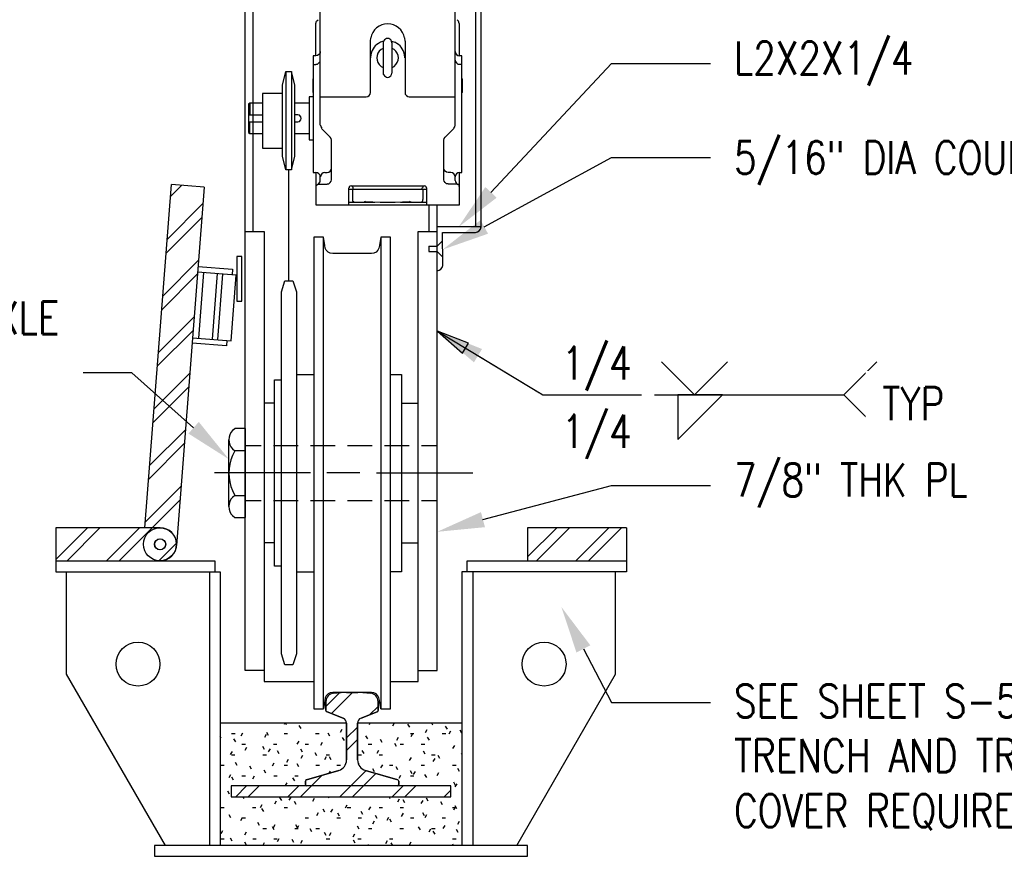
# Model space of a CAD drawing. Header units: inches. Extents: x -165 to 872, y 12 to 168.
# Tile 2 of 17: x -15 to 30, y 91 to 129. Entities that reach past the tile are written whole.
import ezdxf
from ezdxf import colors
from ezdxf.entities.mleader import LeaderData, LeaderLine
from ezdxf.math import Vec2, Vec3

# ---------------------------------------------------------------- set-up
doc = ezdxf.new("R2010")
doc.units = ezdxf.units.IN
doc.header["$MEASUREMENT"] = 0
for name, color, linetype in [('A-ANNO-NOTE', 2, 'Continuous'), ('A-DETL-MEDM', 3, 'Continuous'), ('A-DETL-THIN', 1, 'Continuous'), ('A-WALL-PATT', 8, 'Continuous'), ('M-DETL-PATT', 1, 'Continuous'), ('S-ANNO-NOTE', 2, 'Continuous')]:
    doc.layers.add(name, color=color, linetype=linetype)
doc.styles.add('Annotative', font='romans.shx', dxfattribs={"width": 0.8, "height": 0.125})
pattern_1 = [(45, (-85.1276, -2.9779), (-1.18794, 1.18794), []), (45, (-85.1276, -1.1779), (-1.18794, 1.18794), [])]

# ---------------------------------------------------------------- blocks, each defined once
blk = doc.blocks.new('HDR-Si_Weld-Symbol - Both-1969930-DETAIL - DOOR WHEEL')
at = {"layer": 'A-ANNO-NOTE'}
for p, q in [((-0.0312, 0.125), (0.0938, 0)), ((0.0938, 0), (0.2188, 0.125)), ((0.6609, 0), (0.7859, 0.125)), ((-0.4375, 0), (0.6609, 0)), ((-0.375, 0), (-0.3125, 0)), ((0.0313, -0.1691), (0.2004, 0)), ((0.0313, 0), (0.0313, -0.1691)), ((0.2004, 0), (0.0313, 0)), ((0.6609, 0), (0.7859, -0.125))]:
    blk.add_line(p, q, dxfattribs=at)

msp = doc.modelspace()

# ---------------------------------------------------------------- hatches: boundary and pattern name
at = {"layer": 'A-ANNO-NOTE', "lineweight": -3}
msp.add_hatch(color=8, dxfattribs=at).paths.add_polyline_path([(4.3977, 115.2017), (5.5445, 114.1993), (5.8182, 114.652)])
at = {"layer": 'A-WALL-PATT', "lineweight": -3}
h = msp.add_hatch(dxfattribs=at)
h.set_pattern_fill('FP_1', color=8, style=0, pattern_type=2)
h.set_pattern_definition([(0, (-85.1276, -2.9779), (1.92, 0.48), [0.1584, -1.282, 0.1584, -1.282, -7.68]), (0, (-85.1276, -2.9779), (1.92, 0.48), [-2.88, 0.1584, -2.722, 0.1584, -1.282, -3.36]), (0, (-85.1276, -2.9779), (1.92, 0.48), [-7.2, 0.1584, -0.8016, 0.1584, -2.242]), (120, (-84.4076, -2.7379), (-1.3756922, 1.4227688), [0.1584, -1.282, 0.1584, -1.282, -7.68]), (120, (-84.4076, -2.7379), (-1.3756922, 1.4227688), [-2.88, 0.1584, -2.722, 0.1584, -1.282, -3.36]), (120, (-84.4076, -2.7379), (-1.3756922, 1.4227688), [-7.2, 0.1584, -0.8016, 0.1584, -2.242]), (240, (-84.1676, -1.7779), (-0.5443078, -1.9027688), [0.1584, -1.282, 0.1584, -1.282, -7.68]), (240, (-84.1676, -1.7779), (-0.5443078, -1.9027688), [-2.88, 0.1584, -2.722, 0.1584, -1.282, -3.36]), (240, (-84.1676, -1.7779), (-0.5443078, -1.9027688), [-7.2, 0.1584, -0.8016, 0.1584, -2.242])])
h.paths.add_polyline_path([(1.4461, 91.772), (5.5086, 91.772), (5.5086, 97.3353), (0.7586, 97.3353), (0.7586, 95.6648), (0.775, 95.5377), (0.8232, 95.419), (0.8999, 95.3164), (1.0002, 95.2367), (1.1175, 95.1851), (2.6034, 94.7459), (2.6255, 94.7232), (2.6336, 94.6924), (2.6315, 94.5355), (2.6153, 94.5075), (2.5873, 94.4913), (2.5887, 94.4892), (5.0086, 94.4892), (5.0086, 93.9892), (-4.9914, 93.9892), (-4.9914, 94.4892), (-1.5715, 94.4919), (-1.5981, 94.5075), (-1.6143, 94.5355), (-1.6164, 94.5517), (-1.6143, 94.7083), (-1.5987, 94.736), (-1.5715, 94.7524), (-0.1003, 95.1851), (0.017, 95.2367), (0.1173, 95.3164), (0.194, 95.419), (0.2422, 95.5377), (0.2586, 95.6648), (0.2586, 97.3353), (-5.4914, 97.3353), (-5.4914, 91.772), (-3.0227, 91.772)])
at = {"layer": 'M-DETL-PATT', "lineweight": -3}
h = msp.add_hatch(dxfattribs=at)
h.set_pattern_fill('FP_2', color=8, style=0, pattern_type=2)
h.set_pattern_definition(pattern_1)
h.paths.add_polyline_path([(-7.486, 105.5294), (-6.2228, 121.7656), (-7.7182, 121.8819), (-8.9353, 106.2392), (-8.2307, 106.2392), (-8.0366, 106.2136), (-7.8557, 106.1387), (-7.7004, 106.0195), (-7.5812, 105.8642), (-7.5063, 105.6833), (-7.4891, 105.553)])
h = msp.add_hatch(dxfattribs=at)
h.set_pattern_fill('FP_2', color=8, style=0, pattern_type=2)
h.set_pattern_definition(pattern_1)
h.paths.add_polyline_path([(-12.9914, 104.7392), (-8.2307, 104.7392), (-8.0366, 104.7648), (-7.8557, 104.8397), (-7.7004, 104.9589), (-7.5812, 105.1142), (-7.5063, 105.2951), (-7.4807, 105.4892), (-7.5063, 105.6833), (-7.5812, 105.8642), (-7.7004, 106.0195), (-7.8557, 106.1387), (-8.0366, 106.2136), (-8.2307, 106.2392), (-12.9914, 106.2392), (-12.9914, 105.553)])
h.paths.add_polyline_path([(-8.2307, 105.2392), (-8.2954, 105.2477), (-8.3557, 105.2727), (-8.4075, 105.3124), (-8.4472, 105.3642), (-8.4722, 105.4245), (-8.4807, 105.4892), (-8.4722, 105.5539), (-8.4472, 105.6142), (-8.4075, 105.666), (-8.3557, 105.7057), (-8.2954, 105.7307), (-8.2307, 105.7392), (-8.166, 105.7307), (-8.1057, 105.7057), (-8.0539, 105.666), (-8.0142, 105.6142), (-7.9891, 105.553), (-7.9807, 105.4892), (-7.9892, 105.4245), (-8.0142, 105.3642), (-8.0539, 105.3124), (-8.1057, 105.2727), (-8.166, 105.2477)])
h = msp.add_hatch(dxfattribs=at)
h.set_pattern_fill('FP_2', color=8, style=0, pattern_type=2)
h.set_pattern_definition(pattern_1)
h.paths.add_polyline_path([(13.0086, 104.7392), (13.0086, 106.2392), (8.5086, 106.2392), (8.5086, 104.7392)])
h = msp.add_hatch(dxfattribs=at)
h.set_pattern_fill('FP_2', color=8, style=0, pattern_type=2)
h.set_pattern_definition(pattern_1)
h.paths.add_polyline_path([(-1.5539, 94.4892), (2.5873, 94.4913), (2.6024, 94.4976), (2.6252, 94.5204), (2.6336, 94.5517), (2.6336, 94.6924), (2.6255, 94.7232), (2.6034, 94.7459), (2.5887, 94.7524), (1.1175, 95.1851), (1.0002, 95.2367), (0.8999, 95.3164), (0.8232, 95.419), (0.775, 95.5377), (0.7586, 95.6648), (0.7586, 97.3353), (0.7657, 97.3946), (0.7867, 97.4505), (0.8204, 97.4998), (0.8648, 97.5398), (0.9174, 97.5681), (1.672, 97.8656), (1.6898, 97.8875), (1.6961, 97.9149), (1.6961, 98.3294), (1.6845, 98.4218), (1.6506, 98.5086), (1.5962, 98.5842), (1.525, 98.6442), (1.4411, 98.6847), (1.3499, 98.7033), (0.8835, 98.737), (0.7684, 98.7392), (0.1337, 98.737), (0.0187, 98.7304), (-0.3327, 98.7033), (-0.4239, 98.6847), (-0.5078, 98.6442), (-0.579, 98.5842), (-0.6334, 98.5086), (-0.6673, 98.4218), (-0.6789, 98.3054), (-0.6789, 97.9149), (-0.6649, 97.8755), (-0.6548, 97.8656), (-0.6293, 97.8537), (0.0998, 97.5681), (0.1524, 97.5398), (0.1968, 97.4998), (0.2305, 97.4505), (0.2515, 97.3946), (0.2586, 97.3353), (0.2586, 95.6648), (0.2422, 95.5377), (0.194, 95.419), (0.1173, 95.3164), (0.017, 95.2367), (-0.1003, 95.1851), (-1.5862, 94.7459), (-1.6083, 94.7232), (-1.6164, 94.6816), (-1.6143, 94.5355), (-1.608, 94.5204), (-1.5851, 94.4976), (-1.5701, 94.4913)])
h = msp.add_hatch(dxfattribs=at)
h.set_pattern_fill('FP_2', color=8, style=0, pattern_type=2)
h.set_pattern_definition(pattern_1)
h.paths.add_polyline_path([(-1.5539, 93.9892), (5.0086, 93.9892), (5.0086, 94.4892), (-4.9914, 94.4892), (-4.9914, 93.9892), (-1.6164, 93.9892)])

# ---------------------------------------------------------------- linework, layer by layer
at = {"layer": 'A-ANNO-NOTE', "lineweight": -3}
for p, q in [((4.3977, 115.2017), (5.5445, 114.1993)), ((5.8182, 114.652), (4.3977, 115.2017)), ((4.3977, 115.2017), (9.1995, 112.2987)), ((5.5445, 114.1993), (5.8182, 114.652)), ((9.1995, 112.2987), (10.4809, 112.2987))]:
    msp.add_line(p, q, dxfattribs=at)
at = {"layer": 'A-DETL-MEDM', "lineweight": -3}
for p, q in [((-0.3327, 98.7033), (0.0187, 98.7304)), ((0.2488, 98.7392), (0.7684, 98.7392)), ((0.9985, 98.7304), (1.3499, 98.7033)), ((-0.6789, 97.9149), (-0.6789, 98.3294)), ((1.6961, 98.3294), (1.6961, 97.9149)), ((0.0998, 97.5681), (-0.6293, 97.8537)), ((1.6465, 97.8537), (0.9174, 97.5681)), ((0.2586, 97.3353), (-5.4914, 97.3353)), ((0.2586, 95.6648), (0.2586, 97.3353)), ((5.5086, 97.3353), (0.7586, 97.3353)), ((0.7586, 97.3353), (0.7586, 95.6648)), ((-1.5715, 94.7524), (-0.1003, 95.1851)), ((1.1175, 95.1851), (2.5887, 94.7524)), ((-1.6164, 94.5517), (-1.6164, 94.6924)), ((2.6336, 94.6924), (2.6336, 94.5517)), ((5.0086, 94.4892), (-4.9914, 94.4892)), ((-4.9914, 94.4892), (-4.9914, 93.9892)), ((5.0086, 93.9892), (5.0086, 94.4892)), ((-4.9914, 93.9892), (5.0086, 93.9892))]:
    msp.add_line(p, q, dxfattribs=at)
for centre, radius, start, end in [((-0.3039, 98.3294), 0.375, 94.39871, 180), ((0.2488, 95.7392), 3, 90, 94.39871), ((0.7684, 95.7392), 3, 85.60129, 90), ((1.3211, 98.3294), 0.375, 0, 85.60129), ((-0.6164, 97.9149), 0.0625, 180, 258.11134), ((1.6336, 97.9149), 0.0625, 281.88866, 0), ((0.0086, 97.3353), 0.25, 0, 68.60231), ((1.0086, 97.3353), 0.25, 111.39769, 180), ((-0.2414, 95.6648), 0.5, 286.38954, 0), ((1.2586, 95.6648), 0.5, 180, 253.61046), ((-1.5539, 94.6924), 0.0625, 106.38954, 180), ((2.5711, 94.6924), 0.0625, 0, 73.61046), ((-1.5539, 94.5517), 0.0625, 180, 270), ((2.5711, 94.5517), 0.0625, 270, 0)]:
    msp.add_arc(centre, radius, start, end, dxfattribs=at)
at = {"layer": 'A-DETL-THIN', "lineweight": -3}
for p, q in [((-4.3647, 99.7367), (-4.3647, 147.4956)), ((-3.9914, 119.735), (-3.9914, 147.4956)), ((6.1353, 146.0677), (6.1353, 119.9478)), ((6.3853, 119.9478), (6.3853, 146.0677)), ((-0.9406, 124.5826), (-0.9406, 130.3487)), ((5.2018, 124.5826), (5.2018, 130.3487)), ((-1.1338, 129.2199), (-1.1033, 129.3216)), ((-1.1338, 127.7454), (-1.1338, 129.2199)), ((-1.1033, 129.3216), (-1.0321, 129.3826)), ((5.3645, 129.3216), (5.3035, 129.3826)), ((5.395, 129.2199), (5.3645, 129.3216)), ((5.4052, 127.7454), (5.4052, 129.2199)), ((1.3476, 128.4165), (1.3578, 128.5589)), ((1.3476, 126.0776), (1.3476, 128.4165)), ((1.9476, 128.4165), (1.8052, 128.3657)), ((1.9374, 128.3454), (1.9476, 128.4165)), ((1.9374, 126.9623), (1.9374, 128.3454)), ((2.3239, 128.3454), (2.3137, 128.4165)), ((2.3137, 128.4165), (2.4561, 128.3657)), ((2.334, 126.9623), (2.334, 128.3454)), ((2.9035, 128.5589), (2.9137, 128.4165)), ((2.9239, 128.4165), (2.9239, 126.0776)), ((-0.9507, 127.8674), (-1.0016, 127.8064)), ((-0.9406, 127.9386), (-0.9507, 127.8674)), ((1.9374, 128.1013), (1.8357, 128.0403)), ((2.4256, 128.0403), (2.3239, 128.1013)), ((5.212, 127.9386), (5.2222, 127.8674)), ((5.2222, 127.8674), (5.273, 127.8064)), ((-1.1338, 127.7454), (-1.2558, 127.7454)), ((-1.2558, 127.7454), (-1.2558, 122.4369)), ((-1.0626, 127.7555), (-1.1338, 127.7454)), ((-1.0016, 127.8064), (-1.0626, 127.7555)), ((-1.0626, 127.3691), (-1.0016, 127.4199)), ((-1.0016, 127.4199), (-0.9507, 127.4809)), ((-0.9507, 127.4809), (-0.9406, 127.5521)), ((1.3578, 127.8064), (1.3476, 127.6538)), ((2.9137, 127.6538), (2.9035, 127.8064)), ((5.212, 127.5521), (5.2222, 127.4809)), ((5.2222, 127.4809), (5.273, 127.4199)), ((5.273, 127.8064), (5.334, 127.7555)), ((5.273, 127.4199), (5.334, 127.3691)), ((5.334, 127.7555), (5.4052, 127.7454)), ((5.5171, 127.7454), (5.4052, 127.7454)), ((5.5171, 122.4369), (5.5171, 127.7454)), ((-2.6592, 126.4132), (-2.5067, 127.0335)), ((-2.5067, 127.0335), (-2.2423, 127.0335)), ((-2.5067, 127.0335), (-2.5067, 122.5487)), ((-2.2423, 127.0335), (-2.2423, 122.5487)), ((-2.0897, 126.4132), (-2.2423, 127.0335)), ((-1.2558, 127.3487), (-1.1338, 127.3487)), ((-1.1338, 127.3589), (-1.0626, 127.3691)), ((1.8357, 127.2674), (1.9374, 127.2064)), ((1.9476, 126.8911), (1.9374, 126.9623)), ((2.3137, 126.8911), (2.3239, 126.9623)), ((2.3239, 127.2064), (2.4256, 127.2674)), ((5.334, 127.3691), (5.4052, 127.3589)), ((5.5171, 127.3487), (5.4052, 127.3487)), ((-1.2456, 126.7182), (-1.2761, 126.6877)), ((-1.2761, 126.6877), (-1.2761, 126.0979)), ((5.5374, 126.6877), (5.5069, 126.7182)), ((5.5476, 126.0979), (5.5476, 126.6877)), ((-2.6592, 123.1691), (-2.6592, 126.4132)), ((-2.0897, 123.1691), (-2.0897, 126.4132)), ((-1.2761, 126.0979), (-1.2456, 126.0674)), ((1.3374, 126.0064), (1.3476, 126.0776)), ((2.9239, 126.0776), (2.934, 126.0064)), ((5.5069, 126.0674), (5.5374, 126.0979)), ((-2.6592, 126.0369), (-3.5643, 126.0369)), ((-3.5643, 126.0369), (-3.5643, 123.5454)), ((-1.2558, 125.8843), (-1.449, 125.8843)), ((-1.449, 125.8843), (-1.449, 123.9115)), ((-0.9406, 125.8843), (1.1544, 125.8843)), ((1.1544, 125.8843), (1.2256, 125.8945)), ((1.2256, 125.8945), (1.2866, 125.9454)), ((1.2866, 125.9454), (1.3374, 126.0064)), ((2.934, 126.0064), (2.9849, 125.9454)), ((2.9849, 125.9454), (3.0459, 125.8945)), ((3.0459, 125.8945), (3.1171, 125.8843)), ((3.1171, 125.8843), (5.2018, 125.8843)), ((-4.1439, 125.5894), (-4.205, 125.5487)), ((-4.205, 125.5487), (-4.205, 124.247)), ((-3.5643, 125.5894), (-4.1439, 125.5894)), ((-4.1439, 125.5894), (-4.1439, 125.0504)), ((-1.449, 125.5894), (-2.0897, 125.5894)), ((-4.205, 125.0504), (-3.5643, 125.0504)), ((-4.205, 124.7454), (-3.5643, 124.7454)), ((-4.1439, 124.2064), (-4.1439, 124.7454)), ((-1.9575, 125.0504), (-2.0897, 125.0504)), ((-2.0897, 124.7454), (-1.9575, 124.7454)), ((-1.8863, 125.0403), (-1.9575, 125.0504)), ((-1.9575, 124.7454), (-1.8863, 124.7555)), ((-4.205, 124.247), (-4.1439, 124.2064)), ((-0.9304, 124.5826), (-0.9202, 124.5115)), ((-0.9202, 124.5115), (-0.8694, 124.4504)), ((-0.4829, 124.0437), (-0.8795, 124.4403)), ((4.7544, 124.0437), (5.151, 124.4403)), ((5.1408, 124.4504), (5.1917, 124.5115)), ((5.1917, 124.5115), (5.2018, 124.5826)), ((-4.1439, 124.2064), (-3.5643, 124.2064)), ((-2.0897, 124.2064), (-1.449, 124.2064)), ((-1.449, 123.9115), (-1.2558, 123.9115)), ((-0.4422, 123.9725), (-0.4931, 124.0335)), ((-0.4321, 123.9013), (-0.4422, 123.9725)), ((-0.4219, 122.1013), (-0.4219, 123.9013)), ((4.6934, 123.9013), (4.7035, 123.9725)), ((4.6934, 122.1013), (4.6934, 123.9013)), ((4.7035, 123.9725), (4.7544, 124.0335)), ((-3.5643, 123.5454), (-2.6592, 123.5454)), ((-2.5067, 122.5487), (-2.6592, 123.1691)), ((-2.2423, 122.5487), (-2.0897, 123.1691)), ((-2.2423, 122.5487), (-2.5067, 122.5487)), ((-2.3643, 117.4926), (-2.3745, 122.5487)), ((-0.5541, 122.447), (-0.4931, 122.4979)), ((-0.4931, 122.4979), (-0.4422, 122.5589)), ((-0.4422, 122.5589), (-0.4321, 122.6301)), ((4.7035, 122.5589), (4.6934, 122.6301)), ((4.7544, 122.4979), (4.7035, 122.5589)), ((4.8154, 122.447), (4.7544, 122.4979)), ((-1.2558, 122.4369), (-1.1338, 122.4369)), ((-1.1338, 122.4369), (-1.1338, 120.9521)), ((-1.0626, 122.4165), (-1.1338, 122.4267)), ((-1.0016, 122.3657), (-1.0626, 122.4165)), ((-0.9507, 122.3047), (-1.0016, 122.3657)), ((-0.9406, 122.2335), (-0.9507, 122.3047)), ((-0.9507, 121.9996), (-0.9406, 122.0708)), ((-0.9406, 122.0708), (-0.9406, 122.2335)), ((-0.9202, 122.3047), (-0.9304, 122.2335)), ((-0.8694, 122.3657), (-0.9202, 122.3047)), ((-0.8084, 122.4165), (-0.8694, 122.3657)), ((-0.7372, 122.4267), (-0.8084, 122.4165)), ((-0.7372, 122.4369), (-0.6253, 122.4369)), ((-0.6253, 122.4369), (-0.5541, 122.447)), ((-0.4931, 121.9691), (-0.4422, 122.0301)), ((-0.4422, 122.0301), (-0.4321, 122.1013)), ((4.7035, 122.0301), (4.6934, 122.1013)), ((4.7544, 121.9691), (4.7035, 122.0301)), ((4.8866, 122.4369), (4.8154, 122.447)), ((5.0086, 122.4369), (4.8866, 122.4369)), ((5.0798, 122.4165), (5.0086, 122.4267)), ((5.1408, 122.3657), (5.0798, 122.4165)), ((5.1917, 122.3047), (5.1408, 122.3657)), ((5.2018, 122.2335), (5.1917, 122.3047)), ((5.2018, 122.0708), (5.2018, 122.2335)), ((5.2222, 122.3047), (5.212, 122.2335)), ((5.212, 122.0708), (5.2222, 121.9996)), ((5.273, 122.3657), (5.2222, 122.3047)), ((5.334, 122.4165), (5.273, 122.3657)), ((5.4052, 122.4267), (5.334, 122.4165)), ((5.4052, 120.9521), (5.4052, 122.4369)), ((5.4052, 122.4369), (5.5171, 122.4369)), ((-8.9353, 106.2392), (-7.7182, 121.8819)), ((-6.2228, 121.7656), (-7.7182, 121.8819)), ((-6.2228, 121.7656), (-7.4937, 105.431)), ((-1.1236, 121.786), (-1.1134, 121.847)), ((-1.1134, 121.847), (-1.0626, 121.8877)), ((-1.0626, 121.8877), (-1.0016, 121.9284)), ((-1.0626, 121.8877), (-1.0117, 121.8979)), ((-1.0117, 121.8979), (-0.6253, 121.8979)), ((-1.0016, 121.9284), (-0.9507, 121.9996)), ((-0.6253, 121.9081), (-0.5541, 121.9182)), ((-0.5541, 121.9182), (-0.4931, 121.9691)), ((0.3611, 120.9521), (0.3611, 121.725)), ((0.3611, 121.6742), (3.9103, 121.6742)), ((0.3815, 121.7759), (0.3713, 121.725)), ((0.4222, 121.8064), (0.3815, 121.7759)), ((0.4628, 121.8165), (0.4222, 121.8064)), ((0.4628, 121.8267), (3.8086, 121.8267)), ((0.5137, 121.8064), (0.4628, 121.8165)), ((0.5442, 121.7759), (0.5137, 121.8064)), ((0.5239, 121.6742), (0.5239, 121.1962)), ((0.5544, 121.725), (0.5442, 121.7759)), ((0.5645, 121.6742), (0.5645, 121.725)), ((3.7069, 121.6742), (3.7069, 121.725)), ((3.7272, 121.7759), (3.7171, 121.725)), ((3.7679, 121.8064), (3.7272, 121.7759)), ((3.7476, 121.1962), (3.7476, 121.6742)), ((3.8086, 121.8165), (3.7679, 121.8064)), ((3.8595, 121.8064), (3.8086, 121.8165)), ((3.89, 121.7759), (3.8595, 121.8064)), ((3.9001, 121.725), (3.89, 121.7759)), ((3.9103, 120.9521), (3.9103, 121.725)), ((4.8154, 121.9182), (4.7544, 121.9691)), ((4.8866, 121.9081), (4.8154, 121.9182)), ((5.2832, 121.8979), (4.8866, 121.8979)), ((5.2222, 121.9996), (5.273, 121.9284)), ((5.273, 121.9284), (5.3306, 121.89)), ((5.3442, 121.8877), (5.2832, 121.8979)), ((5.3849, 121.847), (5.3442, 121.8877)), ((5.395, 121.786), (5.3849, 121.847)), ((0.5239, 121.1962), (0.534, 121.1453)), ((0.534, 121.1453), (0.5849, 121.0945)), ((1.1239, 121.1047), (1.0832, 121.0945)), ((1.1239, 121.1148), (1.795, 121.0843)), ((2.4662, 121.0843), (3.1272, 121.1148)), ((3.1781, 121.0945), (3.1374, 121.1047)), ((3.6866, 121.0945), (3.7272, 121.1453)), ((3.7272, 121.1453), (3.7374, 121.1962)), ((-1.1338, 120.9521), (5.4052, 120.9521)), ((0.3611, 121.0843), (1.5408, 121.0843)), ((0.5849, 121.0945), (0.6357, 121.0843)), ((1.0323, 121.0843), (1.073, 121.0945)), ((1.795, 121.0843), (2.4662, 121.0843)), ((2.7205, 121.0843), (3.9103, 121.0843)), ((3.1984, 121.0945), (3.2391, 121.0843)), ((3.6256, 121.0843), (3.6866, 121.0945)), ((4.012, 120.9521), (4.012, 119.735)), ((4.3853, 99.7367), (4.3853, 120.9521)), ((6.3853, 119.9478), (4.3853, 119.9478)), ((-4.3647, 119.735), (-3.4931, 119.735)), ((-3.4931, 119.735), (-3.4931, 99.2384)), ((-0.7982, 119.4858), (-1.2355, 119.4858)), ((-1.2355, 119.4858), (-1.2355, 97.9875)), ((-0.7372, 119.0994), (-0.7982, 119.4858)), ((-0.7982, 97.9875), (-0.7982, 119.4858)), ((1.8256, 119.4858), (1.7544, 119.0994)), ((2.2628, 119.4858), (1.8256, 119.4858)), ((1.8256, 119.4858), (1.8256, 97.9875)), ((2.2628, 97.9875), (2.2628, 119.4858)), ((3.5137, 99.2384), (3.5137, 119.735)), ((3.5137, 119.735), (4.3853, 119.735)), ((4.3853, 119.0726), (4.6361, 119.3232)), ((4.6385, 118.1945), (4.6353, 119.6978)), ((4.6353, 119.6978), (6.136, 119.6978)), ((-0.7168, 118.9875), (-0.7372, 119.0994)), ((-0.666, 118.8858), (-0.7168, 118.9875)), ((-0.5846, 118.8045), (-0.666, 118.8858)), ((1.6832, 118.8858), (1.6018, 118.8045)), ((1.734, 118.9875), (1.6832, 118.8858)), ((1.7544, 119.0994), (1.734, 118.9875)), ((4.012, 119.0726), (4.3853, 119.0726)), ((4.012, 119.0726), (4.012, 118.8245)), ((-4.5117, 118.6038), (-4.7465, 118.6038)), ((-4.7465, 118.6038), (-4.7465, 116.5727)), ((-4.5117, 116.5727), (-4.5117, 118.6038)), ((-0.4829, 118.7536), (-0.5846, 118.8045)), ((-0.3711, 118.7333), (-0.4829, 118.7536)), ((1.3883, 118.7333), (-0.3711, 118.7333)), ((1.5001, 118.7536), (1.3883, 118.7333)), ((1.6018, 118.8045), (1.5001, 118.7536)), ((4.012, 118.8245), (4.3869, 118.8245)), ((4.3869, 118.8245), (4.6377, 118.5735)), ((-6.5046, 118.1426), (-4.9372, 118.0207)), ((-4.9372, 118.0207), (-4.9566, 117.7714)), ((-4.7633, 117.7564), (-6.524, 117.8934)), ((-6.2588, 117.8727), (-6.4915, 114.8818)), ((-5.6356, 117.8242), (-5.8683, 114.8333)), ((-5.3864, 117.8048), (-5.6191, 114.8139)), ((-4.996, 114.7654), (-4.7633, 117.7564)), ((-2.71, 116.9943), (-2.5473, 117.4926)), ((-2.5473, 117.4926), (-2.1812, 117.4926)), ((-2.1812, 117.4926), (-2.0185, 116.9943)), ((-2.71, 100.4994), (-2.71, 116.9943)), ((-2.0185, 116.9943), (-2.0185, 100.4994)), ((-4.7465, 116.5727), (-4.5117, 116.5727)), ((-6.7567, 114.9024), (-4.996, 114.7654)), ((-5.2087, 114.5312), (-6.7761, 114.6531)), ((-5.1893, 114.7804), (-5.2087, 114.5312)), ((-2.0185, 113.2316), (-1.2355, 113.2316)), ((2.2628, 113.2316), (2.7611, 113.2316)), ((2.7611, 113.2316), (2.7611, 104.2417)), ((-3.0253, 104.4858), (-3.0253, 112.9875)), ((-3.0253, 112.9875), (-2.71, 112.9875)), ((-3.0253, 111.9197), (-3.4931, 111.9197)), ((2.7611, 111.9197), (3.5137, 111.9197)), ((-4.8325, 110.7502), (-4.9342, 110.6689)), ((-4.3444, 110.7604), (-4.8325, 110.7604)), ((-4.3444, 106.7129), (-4.3444, 110.7604)), ((-5.0969, 107.2112), (-5.0969, 110.2519)), ((-4.3444, 109.9875), (-3.6355, 109.9875)), ((-3.0761, 109.9875), (-1.9473, 109.9875)), ((-1.388, 109.9875), (-0.2592, 109.9875)), ((0.3001, 109.9875), (1.4188, 109.9875)), ((1.9883, 109.9875), (3.1069, 109.9875)), ((3.6764, 109.9875), (4.3853, 109.9875)), ((-4.9342, 109.835), (-4.8325, 109.7536)), ((-4.8325, 109.7536), (-4.9342, 109.5401)), ((-4.3444, 109.7536), (-4.8325, 109.7536)), ((-1.3778, 108.7468), (-5.7609, 108.7468)), ((0.8696, 108.7468), (-0.6355, 108.7468)), ((1.6222, 108.7468), (6.0154, 108.7468)), ((-4.9342, 107.9333), (-4.8325, 107.7197)), ((-4.8325, 107.7095), (-4.9342, 107.6282)), ((-4.8325, 107.7197), (-4.3444, 107.7197)), ((-4.3444, 107.4858), (-3.6355, 107.4858)), ((-3.0761, 107.4858), (-1.9473, 107.4858)), ((-1.388, 107.4858), (-0.2592, 107.4858)), ((0.3001, 107.4858), (1.4188, 107.4858)), ((1.9883, 107.4858), (3.1069, 107.4858)), ((3.6764, 107.4858), (4.3853, 107.4858)), ((-4.9342, 106.7943), (-4.8325, 106.7129)), ((-4.8325, 106.7129), (-4.3444, 106.7129)), ((-8.2307, 106.2392), (-12.9914, 106.2392)), ((-12.9914, 106.2392), (-12.9914, 104.2392)), ((8.5086, 106.2392), (8.5086, 104.7392)), ((13.0086, 106.2392), (8.5086, 106.2392)), ((13.0086, 106.2392), (13.0086, 104.2392)), ((-3.0253, 105.5536), (-3.4931, 105.5536)), ((2.7611, 105.5536), (3.5137, 105.5536)), ((-12.9914, 104.7392), (-5.7414, 104.7392)), ((-5.7414, 104.7392), (-5.7414, 104.2392)), ((5.7586, 104.2392), (5.7586, 104.7392)), ((5.7586, 104.7392), (13.0086, 104.7392)), ((-12.9914, 104.2392), (-5.4914, 104.2392)), ((-12.4914, 99.5662), (-12.4914, 104.2392)), ((-5.9914, 104.2392), (-5.9914, 91.772)), ((-5.4914, 104.2392), (-5.4914, 91.772)), ((-2.71, 104.4858), (-3.0253, 104.4858)), ((-2.0185, 104.2417), (-1.2355, 104.2417)), ((2.7611, 104.2417), (2.2628, 104.2417)), ((13.0086, 104.2392), (5.5086, 104.2392)), ((5.5086, 104.2392), (5.5086, 91.772)), ((6.0086, 104.2392), (6.0086, 91.772)), ((12.5086, 99.5662), (12.5086, 104.2392)), ((-2.5473, 100.0011), (-2.71, 100.4994)), ((-2.0185, 100.4994), (-2.1812, 100.0011)), ((-3.4931, 99.7367), (-4.3647, 99.7367)), ((-2.1812, 100.0011), (-2.5473, 100.0011)), ((3.5137, 99.7367), (4.3853, 99.7367)), ((-7.9914, 91.772), (-12.4914, 99.5662)), ((-3.4931, 99.2384), (-1.2355, 99.2384)), ((2.2628, 99.2384), (3.5137, 99.2384)), ((8.0086, 91.772), (12.5086, 99.5662)), ((-0.4829, 98.7197), (-0.5846, 98.6689)), ((-0.3711, 98.74), (-0.4829, 98.7197)), ((1.3883, 98.74), (-0.3711, 98.74)), ((0.0187, 98.7304), (-0.3327, 98.7033)), ((0.7684, 98.7392), (0.2488, 98.7392)), ((1.3499, 98.7033), (0.9985, 98.7304)), ((1.5001, 98.7197), (1.3883, 98.74)), ((1.6018, 98.6689), (1.5001, 98.7197)), ((-0.7372, 98.3739), (-0.7982, 97.9875)), ((-0.7168, 98.4858), (-0.7372, 98.3739)), ((-0.666, 98.5875), (-0.7168, 98.4858)), ((-0.6789, 98.3294), (-0.6789, 97.9149)), ((-0.5846, 98.6689), (-0.666, 98.5875)), ((1.6832, 98.5875), (1.6018, 98.6689)), ((1.734, 98.4858), (1.6832, 98.5875)), ((1.6961, 97.9149), (1.6961, 98.3294)), ((1.7544, 98.3739), (1.734, 98.4858)), ((1.8256, 97.9875), (1.7544, 98.3739)), ((-1.2355, 97.9875), (-0.7982, 97.9875)), ((-0.6293, 97.8537), (0.0998, 97.5681)), ((0.9174, 97.5681), (1.6465, 97.8537)), ((1.8256, 97.9875), (2.2628, 97.9875)), ((0.2586, 97.3353), (-5.4914, 97.3353)), ((0.2586, 97.3353), (0.2586, 95.6648)), ((5.5086, 97.3353), (0.7586, 97.3353)), ((0.7586, 95.6648), (0.7586, 97.3353)), ((-0.1003, 95.1851), (-1.5715, 94.7524)), ((2.5887, 94.7524), (1.1175, 95.1851)), ((-1.6164, 94.6924), (-1.6164, 94.5517)), ((2.6336, 94.5517), (2.6336, 94.6924)), ((5.0086, 94.4892), (-4.9914, 94.4892)), ((-4.9914, 94.4892), (-4.9914, 93.9892)), ((5.0086, 93.9892), (5.0086, 94.4892)), ((-4.9914, 93.9892), (5.0086, 93.9892)), ((8.5086, 91.772), (-8.4914, 91.772)), ((-8.4914, 91.772), (-8.4914, 91.272)), ((8.5086, 91.272), (8.5086, 91.772)), ((-8.4914, 91.272), (8.5086, 91.272))]:
    msp.add_line(p, q, dxfattribs=at)
for centre, radius in [((-8.2414, 105.4892), 0.75), ((-8.2414, 105.4892), 0.25), ((-8.2307, 105.4892), 0.25), ((-9.2414, 100.0277), 1), ((9.2586, 100.0277), 1)]:
    msp.add_circle(centre, radius, dxfattribs=at)
for centre, radius, start, end in [((2.1306, 128.4124), 0.7866, 10.73081, 169.26919), ((6.1167, 119.9663), 0.2692, 274.10805, 356.05988), ((4.3568, 118.2304), 0.2841, 275.7663, 352.73714), ((-3.0687, 108.7367), 2.0312, 156.70101, 203.29899), ((-8.2307, 105.4892), 0.75, 270, 90), ((-0.3039, 98.3294), 0.375, 94.39871, 180), ((0.2488, 95.7392), 3, 90, 94.39871), ((0.7684, 95.7392), 3, 85.60129, 90), ((1.3211, 98.3294), 0.375, 0, 85.60129), ((-0.6164, 97.9149), 0.0625, 180, 258.11134), ((1.6336, 97.9149), 0.0625, 281.88866, 0), ((0.0086, 97.3353), 0.25, 0, 68.60231), ((1.0086, 97.3353), 0.25, 111.39769, 180), ((-0.2414, 95.6648), 0.5, 286.38954, 0), ((1.2586, 95.6648), 0.5, 180, 253.61046), ((-1.5539, 94.6924), 0.0625, 106.38954, 180), ((2.5711, 94.6924), 0.0625, 0, 73.61046), ((-1.5539, 94.5517), 0.0625, 180, 270), ((2.5711, 94.5517), 0.0625, 270, 360)]:
    msp.add_arc(centre, radius, start, end, dxfattribs=at)
for points in [[(1.8052, 128.3657), (1.5293, 128.2176), (1.4486, 128.0972), (1.3578, 127.8064)], [(2.3137, 128.4165), (2.2074, 128.5837), (2.0539, 128.5837), (1.9476, 128.4165)], [(2.9035, 127.8064), (2.8127, 128.0972), (2.732, 128.2176), (2.4561, 128.3657)], [(1.8357, 128.0403), (1.5774, 127.8577), (1.5774, 127.4499), (1.8357, 127.2674)], [(2.4256, 127.2674), (2.6839, 127.4499), (2.6839, 127.8577), (2.4256, 128.0403)], [(1.9476, 126.8911), (2.0539, 126.724), (2.2074, 126.724), (2.3137, 126.8911)], [(-1.8863, 124.7555), (-1.7729, 124.8462), (-1.7728, 124.9496), (-1.8863, 125.0403)], [(-4.9342, 110.6689), (-5.1535, 110.4507), (-5.1535, 110.0531), (-4.9342, 109.835)], [(-4.9342, 107.6282), (-5.1535, 107.4101), (-5.1535, 107.0124), (-4.9342, 106.7943)]]:
    msp.add_open_spline(points, degree=3, dxfattribs=at)

# ---------------------------------------------------------------- block references
at = {"layer": 'A-ANNO-NOTE', "lineweight": -3, "xscale": 12, "yscale": 12, "zscale": 12}
msp.add_blockref('HDR-Si_Weld-Symbol - Both-1969930-DETAIL - DOOR WHEEL', (14.9809, 112.2987), dxfattribs=at)

# ---------------------------------------------------------------- leaders
at = {"layer": 'S-ANNO-NOTE', "lineweight": -3}
ml = msp.add_multileader_mtext('Standard', dxfattribs=at)
ml.set_content('\\pxt3.2,6.4,9.6,12.8,16,19.2,22.4,25.6,28.8,32,35.2,38.4,41.6,44.8,48,51.2,54.4,57.6,60.8,64,67.2,70.4,73.6,76.8,80,83.2,86.4,89.6,92.8,96,99.2,102.4;{\\C256;L2X2X1/4}', color=2, style='Annotative')
ml.set_leader_properties(color=1)
ml.build(insert=Vec2(0, 0))
ml.multileader.update_dxf_attribs({"text_right_attachment_type": 3, "dogleg_length": 0.375, "arrow_head_size": 2.16, "scale": 12})
ctx = ml.context
ctx.base_point, ctx.scale, ctx.char_height, ctx.arrow_head_size, ctx.landing_gap_size, ctx.plane_origin = Vec3(16.8315, 127.3939), 12, 1.5, 2.16, 1.08, Vec3(-0.91, 82.1484)
ctx.right_attachment = 3
notes = []
notes.append((ctx, [(0, (1, 1, 0), (12.3315, 127.3939), (1, 0), 4.5, [(0, [(5.3624, 119.9478)], 0, [])])]))
ctx.mtext.insert, ctx.mtext.width, ctx.mtext.flow_direction = Vec3(17.9115, 128.3939), 10.116514, 5
ml = msp.add_multileader_mtext('Standard', dxfattribs=at)
ml.set_content('{\\C256;5/16" DIA COUNTERSUNK SCREWS @ 6" OC AROUND PERIMETER}', color=2, style='Annotative')
ml.set_leader_properties(color=1)
ml.build(insert=Vec2(0, 0))
ml.multileader.update_dxf_attribs({"text_right_attachment_type": 3, "dogleg_length": 0.375, "arrow_head_size": 2.16, "scale": 12})
ctx = ml.context
ctx.base_point, ctx.scale, ctx.char_height, ctx.arrow_head_size, ctx.landing_gap_size, ctx.plane_origin = Vec3(16.8315, 123.1136), 12, 1.5, 2.16, 1.08, Vec3(-0.91, 77.6785)
ctx.right_attachment = 3
notes.append((ctx, [(0, (1, 1, 0), (12.3315, 123.1136), (1, 0), 4.5, [(0, [(4.637, 118.9177)], 0, [])])]))
ctx.mtext.insert, ctx.mtext.width, ctx.mtext.flow_direction = Vec3(17.9115, 123.8636), 23.326624, 5
ml = msp.add_multileader_mtext('Standard', dxfattribs=at)
ml.set_content('{\\C256;DOOR WHEEL AND AXLE}', color=2, style='Annotative')
ml.set_leader_properties(color=1)
ml.build(insert=Vec2(0, 0))
ml.multileader.update_dxf_attribs({"text_right_attachment_type": 3, "dogleg_length": 0.375, "arrow_head_size": 2.16, "scale": 12})
ctx = ml.context
ctx.base_point, ctx.scale, ctx.char_height, ctx.arrow_head_size, ctx.landing_gap_size, ctx.plane_origin = Vec3(-25.4997, 115.8083), 12, 1.5, 2.16, 1.08, Vec3(2.9306, 70.9861)
ctx.right_attachment, ctx.text_align_type = 3, 2
notes.append((ctx, [(0, (1, 1, 0), (-9.5167, 113.3083), (-1, 0), 2.223, [(0, [(-5.0969, 109.3621)], 0, [])])]))
ctx.mtext.insert, ctx.mtext.width, ctx.mtext.alignment, ctx.mtext.flow_direction = Vec3(-12.8197, 116.5583), 12.579448, 3, 5
ml = msp.add_multileader_mtext('Standard', dxfattribs=at)
ml.set_content('{\\C256;DOOR INFILL NOT SHOWN FOR CLARITY}', color=2, style='Annotative')
ml.set_leader_properties(color=1)
ml.build(insert=Vec2(0, 0))
ml.multileader.update_dxf_attribs({"text_right_attachment_type": 3, "dogleg_length": 0.375, "arrow_head_size": 2.16, "scale": 12})
ctx = ml.context
ctx.base_point, ctx.scale, ctx.char_height, ctx.arrow_head_size, ctx.landing_gap_size, ctx.plane_origin = Vec3(153.5404, 100.0543), 12, 1.5, 2.16, 1.08, Vec3(192.0967, 54.4057)
ctx.right_attachment, ctx.text_align_type = 3, 2
notes.append((ctx, [(0, (1, 1, 0), (178.9433, 97.5543), (-1, 0), 4.5, [(0, [(183.9199, 105.6838)], 0, [])])]))
ctx.mtext.insert, ctx.mtext.width, ctx.mtext.alignment, ctx.mtext.flow_direction = Vec3(173.3633, 100.8043), 19.192544, 3, 5
ml = msp.add_multileader_mtext('Standard', dxfattribs=at)
ml.set_content('{\\C256;SEE SHEET S-504 FOR\\P\\pxt3.2,6.4,9.6,12.8,16,19.2,22.4,25.6,28.8,32,35.2,38.4,41.6,44.8,48,51.2,54.4,57.6,60.8,64,67.2,70.4,73.6,76.8,80,83.2,86.4,89.6,92.8,96,99.2,102.4;TRENCH AND TRENCH\\PCOVER REQUIREMENTS}', color=2, style='Annotative')
ml.set_leader_properties(color=1)
ml.build(insert=Vec2(0, 0))
ml.multileader.update_dxf_attribs({"text_right_attachment_type": 3, "dogleg_length": 0.375, "arrow_head_size": 2.16, "scale": 12})
ctx = ml.context
ctx.base_point, ctx.scale, ctx.char_height, ctx.arrow_head_size, ctx.landing_gap_size, ctx.plane_origin = Vec3(16.8315, 98.2823), 12, 1.5, 2.16, 1.08, Vec3(-0.91, 55.9601)
ctx.right_attachment = 3
notes.append((ctx, [(0, (1, 1, 0), (12.3315, 98.2823), (1, 0), 4.5, [(0, [(10.0428, 102.6351)], 0, [])])]))
ctx.mtext.insert, ctx.mtext.width, ctx.mtext.flow_direction = Vec3(17.9115, 99.1037), 22.272078, 5
for ctx, leaders in notes:
    for number, flags, end, landing, length, lines in leaders:
        leader = LeaderData()
        leader.index, (leader.has_last_leader_line, leader.has_dogleg_vector, leader.attachment_direction) = number, flags
        leader.last_leader_point, leader.dogleg_vector, leader.dogleg_length = Vec3(end), Vec3(landing), length
        for number, points, colour, breaks in lines:
            line = LeaderLine()
            line.index, line.vertices, line.color, line.breaks = number, Vec3.list(points), colors.encode_raw_color(colour), breaks
            leader.lines.append(line)
        ctx.leaders.append(leader)

# ---------------------------------------------------------------- next in the draw order: texts
at = {"layer": 'A-ANNO-NOTE', "lineweight": -3, "char_height": 1.5, "line_spacing_factor": 0.981704, "style": 'Annotative', "bg_fill": 2}
for s, insert, width, attachment_point in [('\\pxt3.2,6.4,9.6,12.8,16,19.2,22.4,25.6,28.8,32,35.2,38.4,41.6,44.8,48,51.2,54.4,57.6,60.8,64,67.2,70.4,73.6,76.8,80,83.2,86.4,89.6,92.8,96,99.2,102.4;{TYP}', (24.6623, 111.8911), 3.325984, 4), ('\\pxqc,t3.2,6.4,9.6,12.8,16,19.2,22.4,25.6,28.8,32,35.2,38.4,41.6,44.8,48,51.2,54.4,57.6,60.8,64,67.2,70.4,73.6,76.8,80,83.2,86.4,89.6,92.8,96,99.2,102.4;{1/4}', (11.6531, 111.3881), 3.749291, 2)]:
    msp.add_mtext(s, dxfattribs=dict(at, insert=insert, width=width, attachment_point=attachment_point))

# ---------------------------------------------------------------- next in the draw order: texts
at = {"layer": 'A-ANNO-NOTE', "lineweight": -3, "insert": (11.6531, 112.4948), "char_height": 1.5, "width": 3.749291, "attachment_point": 8, "line_spacing_factor": 0.981704, "style": 'Annotative', "bg_fill": 2}
msp.add_mtext('\\pxqc,t3.2,6.4,9.6,12.8,16,19.2,22.4,25.6,28.8,32,35.2,38.4,41.6,44.8,48,51.2,54.4,57.6,60.8,64,67.2,70.4,73.6,76.8,80,83.2,86.4,89.6,92.8,96,99.2,102.4;{1/4}', dxfattribs=at)

# ---------------------------------------------------------------- next in the draw order: leaders
at = {"layer": 'S-ANNO-NOTE', "lineweight": -3}
ml = msp.add_multileader_mtext('Standard', dxfattribs=at)
ml.set_content('\\pxt3.2,6.4,9.6,12.8,16,19.2,22.4,25.6,28.8,32,35.2,38.4,41.6,44.8,48,51.2,54.4,57.6,60.8,64,67.2,70.4,73.6,76.8,80,83.2,86.4,89.6,92.8,96,99.2,102.4;{\\C256;7/8" THK PL}', color=2, style='Annotative')
ml.set_leader_properties(color=1)
ml.build(insert=Vec2(0, 0))
ml.multileader.update_dxf_attribs({"text_right_attachment_type": 3, "dogleg_length": 0.375, "arrow_head_size": 2.16, "scale": 12})
ctx = ml.context
ctx.base_point, ctx.scale, ctx.char_height, ctx.arrow_head_size, ctx.landing_gap_size, ctx.plane_origin = Vec3(16.8315, 108.1672), 12, 1.5, 2.16, 1.08, Vec3(-0.91, 65.8451)
ctx.right_attachment = 3
notes = []
notes.append((ctx, [(0, (1, 1, 0), (12.3315, 108.1672), (1, 0), 4.5, [(0, [(4.3853, 106.0577)], 0, [])])]))
ctx.mtext.insert, ctx.mtext.width, ctx.mtext.flow_direction = Vec3(17.9115, 109.1672), 34.923532, 5
for ctx, leaders in notes:
    for number, flags, end, landing, length, lines in leaders:
        leader = LeaderData()
        leader.index, (leader.has_last_leader_line, leader.has_dogleg_vector, leader.attachment_direction) = number, flags
        leader.last_leader_point, leader.dogleg_vector, leader.dogleg_length = Vec3(end), Vec3(landing), length
        for number, points, colour, breaks in lines:
            line = LeaderLine()
            line.index, line.vertices, line.color, line.breaks = number, Vec3.list(points), colors.encode_raw_color(colour), breaks
            leader.lines.append(line)
        ctx.leaders.append(leader)

# ---------------------------------------------------------------- next in the draw order: leaders
ml = msp.add_multileader_mtext('Standard', dxfattribs=at)
ml.set_content('{\\C256;SEE SHEET S-703 FOR WELDING REQUIREMENTS}', color=2, style='Annotative')
ml.set_leader_properties(color=1)
ml.build(insert=Vec2(0, 0))
ml.multileader.update_dxf_attribs({"text_right_attachment_type": 3, "dogleg_length": 0.375, "arrow_head_size": 2.16, "scale": 12})
ctx = ml.context
ctx.base_point, ctx.scale, ctx.char_height, ctx.arrow_head_size, ctx.landing_gap_size, ctx.plane_origin = Vec3(153.5404, 118.7314), 12, 1.5, 2.16, 1.08, Vec3(196.4031, 74.9254)
ctx.right_attachment, ctx.text_align_type = 3, 2
notes = []
notes.append((ctx, [(0, (1, 1, 0), (181.9718, 116.2314), (-1, 0), 4.5, [(0, [(187.2395, 102.1711)], 0, [])])]))
ctx.mtext.insert, ctx.mtext.width, ctx.mtext.alignment, ctx.mtext.flow_direction = Vec3(176.3918, 119.5528), 24.615259, 3, 5
ml = msp.add_multileader_mtext('Standard', dxfattribs=at)
ml.set_content('\\pxt3.2,6.4,9.6,12.8,16,19.2,22.4,25.6,28.8,32,35.2,38.4,41.6,44.8,48,51.2,54.4,57.6,60.8,64,67.2,70.4,73.6,76.8,80,83.2,86.4,89.6,92.8,96,99.2,102.4;{\\C256; }', color=2, style='Annotative')
ml.set_leader_properties(color=256)
ml.build(insert=Vec2(0, 0))
ml.multileader.update_dxf_attribs({"text_right_attachment_type": 3, "dogleg_length": 0.375, "arrow_head_size": 2.16, "scale": 12})
ctx = ml.context
ctx.base_point, ctx.scale, ctx.char_height, ctx.arrow_head_size, ctx.landing_gap_size, ctx.plane_origin = Vec3(13.6995, 112.2987), 12, 1.5, 2.16, 1.08, Vec3(-1.1492, 73.9625)
ctx.right_attachment = 3
notes.append((ctx, [(0, (1, 1, 0), (9.1995, 112.2987), (1, 0), 4.5, [(0, [(4.3977, 115.2017)], 0, [])])]))
ctx.mtext.insert, ctx.mtext.width, ctx.mtext.flow_direction = Vec3(14.7795, 113.0487), 34.923532, 5
for ctx, leaders in notes:
    for number, flags, end, landing, length, lines in leaders:
        leader = LeaderData()
        leader.index, (leader.has_last_leader_line, leader.has_dogleg_vector, leader.attachment_direction) = number, flags
        leader.last_leader_point, leader.dogleg_vector, leader.dogleg_length = Vec3(end), Vec3(landing), length
        for number, points, colour, breaks in lines:
            line = LeaderLine()
            line.index, line.vertices, line.color, line.breaks = number, Vec3.list(points), colors.encode_raw_color(colour), breaks
            leader.lines.append(line)
        ctx.leaders.append(leader)

doc.saveas('drawing.dxf')
